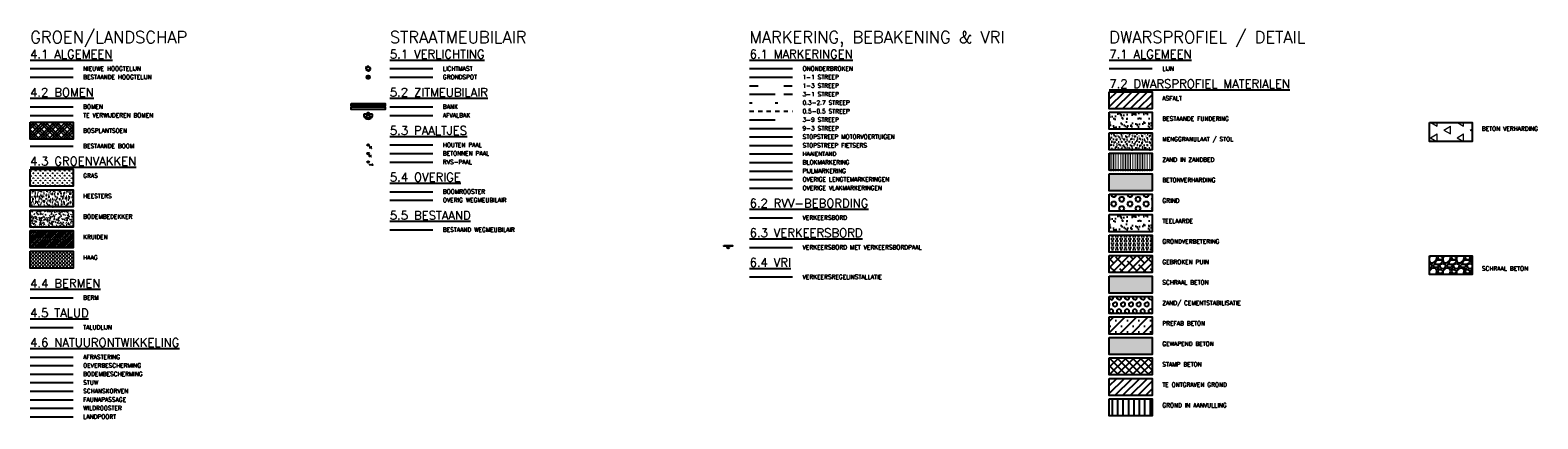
# Model space of a CAD drawing. Header units: metres. Extents: x 157363 to 163901, y 363627 to 366951.
# Tile 8 of 9: x 158983 to 159160, y 366906 to 366951. Entities that reach past the tile are written whole.
import ezdxf
from ezdxf.enums import TextEntityAlignment as Align

# ---------------------------------------------------------------- set-up
doc = ezdxf.new("R2010")
doc.units = ezdxf.units.M
for name, pattern in [('0.3-2.7-streep', [3, 0.3, -2.7]), ('0.5-0.5-streep', [1, 0.5, -0.5]), ('1-3-streep', [4, 1, -3]), ('3-1-streep', [4, 3, -1]), ('3-9-streep', [12, 3, -9]), ('9-3-streep', [12, 9, -3]), ('HIDDEN2', [0.1875, 0.125, -0.0625])]:
    doc.linetypes.add(name, pattern=pattern)
for name, color, linetype in [('B_GRO_BOOM', 8, 'Continuous'), ('B_GRO_HOOGTELIJN', 6, 'Continuous'), ('B_WEG_WEGMEUBILAIR', 8, 'Continuous'), ('O_GRO_AFRASTERING', 6, 'Continuous'), ('O_GRO_BERM', 1, 'Continuous'), ('O_GRO_BODEMBEDEKKER', 8, 'Continuous'), ('O_GRO_BODEMBESCHERMING', 2, 'Continuous'), ('O_GRO_BOOM', 7, 'Continuous'), ('O_GRO_BOSPLANTSOEN', 8, 'Continuous'), ('O_GRO_FAUNAPASSAGE', 2, 'Continuous'), ('O_GRO_GRAS', 8, 'Continuous'), ('O_GRO_HAAG', 8, 'Continuous'), ('O_GRO_HEESTERS', 8, 'Continuous'), ('O_GRO_HOOGTELIJN', 6, 'Continuous'), ('O_GRO_KRUIDEN', 8, 'Continuous'), ('O_GRO_LANDPOORT', 3, 'Continuous'), ('O_GRO_OEVERBESCHERMING', 2, 'Continuous'), ('O_GRO_SCHANSKORVEN', 1, 'Continuous'), ('O_GRO_STUW', 4, 'Continuous'), ('O_GRO_TALUDLIJN', 6, 'Continuous'), ('O_GRO_WILDROOSTER', 3, 'Continuous'), ('O_MAR_0.3-2.7-STREEP', 7, '0.3-2.7-streep'), ('O_MAR_0.5-0.5-STREEP', 7, '0.5-0.5-streep'), ('O_MAR_1-3-STREEP', 7, '1-3-streep'), ('O_MAR_3-1-STREEP', 7, '3-1-streep'), ('O_MAR_3-9-STREEP', 7, '3-9-streep'), ('O_MAR_9-3-STREEP', 7, '9-3-streep'), ('O_MAR_BLOK', 7, 'Continuous'), ('O_MAR_HAAI', 7, 'Continuous'), ('O_MAR_ONONDERBROKEN', 7, 'Continuous'), ('O_MAR_PIJL', 7, 'Continuous'), ('O_MAR_STOPSTR_FIETSERS', 7, 'Continuous'), ('O_MAR_STOPSTR_MOTORVOERTUIGEN', 7, 'Continuous'), ('O_MAR_VLAKKEN', 7, 'Continuous'), ('O_MAR_WEGMARKERING', 7, 'Continuous'), ('O_MAR_Z_1-1-STREEP', 7, 'Continuous'), ('O_WEG_A_DETAIL', 1, 'Continuous'), ('O_WEG_AFVALBAK', 3, 'Continuous'), ('O_WEG_BANK', 3, 'Continuous'), ('O_WEG_BETONNEN PAAL', 6, 'Continuous'), ('O_WEG_BOOMROOSTER', 3, 'Continuous'), ('O_WEG_BORDEN', 6, 'Continuous'), ('O_WEG_GRONDSPOT', 3, 'Continuous'), ('O_WEG_HOUTEN PAAL', 6, 'Continuous'), ('O_WEG_LICHTMAST', 3, 'Continuous'), ('O_WEG_RVS-PAAL', 6, 'Continuous'), ('O_WEG_VERKEERSBORD', 6, 'Continuous'), ('O_WEG_VRI', 2, 'Continuous'), ('O_WEG_WEGMEUBILAIR', 3, 'Continuous'), ('O_ZZZ_DET_ASFALT', 6, 'Continuous'), ('O_ZZZ_DET_BESTAANDE FUNDERING', 6, 'Continuous'), ('O_ZZZ_DET_BETONVERHARDING', 6, 'Continuous'), ('O_ZZZ_DET_GEBROKEN PUIN', 6, 'Continuous'), ('O_ZZZ_DET_GEWAPEND BETON', 6, 'Continuous'), ('O_ZZZ_DET_GRIND', 6, 'Continuous'), ('O_ZZZ_DET_GROND IN AANVULLING', 6, 'Continuous'), ('O_ZZZ_DET_GROND ONTGRAVEN', 6, 'Continuous'), ('O_ZZZ_DET_GRONDVERBETERING', 6, 'Continuous'), ('O_ZZZ_DET_MENGGRANULAAT', 6, 'Continuous'), ('O_ZZZ_DET_PREFAB BETON', 6, 'Continuous'), ('O_ZZZ_DET_SCHRAAL BETON', 6, 'Continuous'), ('O_ZZZ_DET_STAMP BETON', 6, 'Continuous'), ('O_ZZZ_DET_TEELAARDE', 6, 'Continuous'), ('O_ZZZ_DET_ZAND CEMENT STABILISATIE', 6, 'Continuous'), ('O_ZZZ_DET_ZAND IN ZANDBED', 6, 'Continuous'), ('O_ZZZ_LIJN DETAIL', 3, 'Continuous'), ('V_GRO_VERWIJDEREN BOOM', 250, 'Continuous'), ('Z_ZZZ_LEGENDA', 3, 'Continuous'), ('Z_ZZZ_T025', 3, 'Continuous'), ('Z_ZZZ_T050', 4, 'Continuous'), ('Z_ZZZ_T070', 5, 'Continuous')]:
    doc.layers.add(name, color=color, linetype=linetype)
doc.styles.add('ROMANS', font='ROMANS')
doc.styles.add('ROMANS1_500_25', font='romans.shx', dxfattribs={"height": 1.25})
doc.styles.add('ROMANS1_500_50', font='romans.shx', dxfattribs={"height": 2.5})

# ---------------------------------------------------------------- blocks, each defined once
blk = doc.blocks.new('afvalbak')
blk.add_lwpolyline([(-0.00234, 0.00095), (0.00234, 0.00095)])
blk.add_circle((0, 0.00135), 0.0004)
blk.add_ellipse((0, 0), major_axis=(-0.00259, 0), ratio=0.854168, start_param=5.837805, end_param=9.870158)
blk.add_ellipse((0, -0.00076), major_axis=(-0.0013, 0), ratio=0.617287)
blk = doc.blocks.new('bank')
for points in [[(-0.01, 0.002), (0.01, 0.002), (0.01, 0.0005), (-0.01, 0.0005), (-0.01, 0.002)], [(-0.01, 0), (0.01, 0), (0.01, -0.0015), (-0.01, -0.0015), (-0.01, 0)]]:
    blk.add_lwpolyline(points, close=True)
for points in [[(-0.005, 0.0005), (-0.005, 0)], [(-0.0045, 0.0005), (-0.0045, 0)], [(0.005, 0.0005), (0.005, 0)], [(0.0055, 0.0005), (0.0055, 0)]]:
    blk.add_lwpolyline(points)
blk = doc.blocks.new('betonpaal')
h = blk.add_hatch(color=256)
edge = h.paths.add_edge_path()
edge.add_arc((0, 0), 0.0005, 0, 360)
blk.add_circle((0, 0), 0.0005)
at = {"style": 'ROMANS1_500_25'}
blk.add_attdef('BT', (0.00033, -0.00197), '', height=0.00125, dxfattribs=at)
blk = doc.blocks.new('grondspot')
for radius in [0.001, 0.00095, 0.0009, 0.00085, 0.0005]:
    blk.add_circle((0, 0), radius)
blk = doc.blocks.new('houten paal')
h = blk.add_hatch(color=256)
edge = h.paths.add_edge_path()
edge.add_arc((0, 0), 0.0005, 0, 360)
blk.add_circle((0, 0), 0.0005)
at = {"style": 'ROMANS1_500_25'}
blk.add_attdef('HT', (0.00055, -0.002), '', height=0.00125, dxfattribs=at)
blk = doc.blocks.new('LICHTMAST')
at = {"layer": 'O_WEG_LICHTMAST'}
for points in [[(-1, 0), (-1.8, 0)], [(-0.71, 0.71), (-1.27, 1.27)], [(0, 1), (0, 1.8)], [(0.71, 0.71), (1.27, 1.27)], [(1, 0), (1.8, 0)], [(-0.71, -0.71), (-1.27, -1.27)], [(0, -1), (0, -1.8)], [(0.71, -0.71), (1.27, -1.27)]]:
    blk.add_lwpolyline(points, dxfattribs=at)
blk.add_circle((0, 0), 1, dxfattribs=at)
blk = doc.blocks.new('rvs-paal')
h = blk.add_hatch(color=256)
edge = h.paths.add_edge_path()
edge.add_arc((0, 0), 0.0005, 0, 360)
blk.add_circle((0, 0), 0.0005)
at = {"style": 'ROMANS1_500_25'}
blk.add_attdef('RVS', (0.0005, -0.00206), '', height=0.00125, dxfattribs=at)
blk = doc.blocks.new('bord')
blk.add_hatch(color=256).paths.add_polyline_path([(0.0025, 0.001025), (-0.0025, 0.001025), (-0.0025, 0.000625), (0.0025, 0.000625)])
at = {"ltscale": 10}
h = blk.add_hatch(color=256, dxfattribs=at)
edge = h.paths.add_edge_path()
edge.add_arc((0, 0), 0.000625, 0, 360)
blk.add_lwpolyline([(-0.0025, 0.001025), (0.0025, 0.001025), (0.0025, 0.000625), (-0.0025, 0.000625)], close=True)
blk.add_circle((0, 0), 0.000625, dxfattribs=at)

msp = doc.modelspace()

# ---------------------------------------------------------------- hatches: boundary and pattern name
at = {"layer": 'O_GRO_BODEMBEDEKKER'}
h = msp.add_hatch(dxfattribs=at)
h.set_pattern_fill('HEEST', color=256, style=0, pattern_type=2)
h.set_pattern_definition([(315, (164374.63665, 349867.2915), (1.00000031, -2e-16), [0.11704, -1.297174]), (45, (164374.38486, 349866.9417), (0, 1.00000031), [0.11704, -1.29717]), (0, (164374.0958, 349866.8735), (0, 1), [0.117223, -0.882777]), (329.999272, (164374.35063, 349867.30323), (0.999999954, 2.2e-08), [0.117221, -0.882801]), (25.079179, (164374.1933, 349867.12223), (0.640668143, 0.767817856), [0.117259, -0.730482]), (210.000728, (164374.0953, 349867.0015), (-0.49997795, -0.866038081), [0.117221, -0.882801]), (115.079179, (164374.1176, 349867.0751), (-0.999999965, -3.3e-07), [0.117259, -1.694187]), (115.79179, (164374.5176, 349867.0751), (-0.83393857, -0.355917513), [0.117259, -0.694187]), (264.950834, (164374.2636, 349867.3304), (0.9845087, -0.17533855), [0.117209, -1.87503]), (84.950834, (164374.229, 349866.9293), (-0.9845087, 0.17533855), [0.117209, -1.87503]), (224.918959, (164374.26224, 349866.6135), (-0.002828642, -0.999995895), [0.117206, -1.295006]), (90, (164373.9504, 349867.0292), (-1, 6e-17), [0.117223, -2.882777]), (120.000728, (164374.84625, 349866.6447), (-0.999999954, 2.2e-08), [0.117221, -1.148171]), (14.983195, (164374.06812, 349866.70492), (0.5707396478, 0.4203849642), [0.11698, -1.00091]), (255.046435, (164374.8033, 349866.92155), (0.866834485, -0.49859542), [0.117207, -1.815064]), (134.918959, (164374.3417, 349866.6137), (-0.999999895, 2.18e-07), [0.117206, -1.299007])])
h.paths.add_polyline_path([(158988.11824, 366927.98748), (158988.11824, 366929.98748), (158983.09264, 366929.98748), (158983.09264, 366927.98748)])
at = {"layer": 'O_GRO_BOSPLANTSOEN'}
h = msp.add_hatch(dxfattribs=at)
h.set_pattern_fill('BOSPL_VR', color=256, scale=0.2, style=0, pattern_type=2)
h.set_pattern_definition([(45, (164373.88675, 349866.4205), (-0.336759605, 0.336759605), []), (45, (164374.2235, 349866.4205), (-0.67351921, 0.67351921), []), (135, (164373.88675, 349866.4205), (-0.336759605, -0.336759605), []), (135, (164374.2235, 349866.4205), (-0.67351921, -0.67351921), [])])
h.paths.add_polyline_path([(158988.11824, 366938.3009), (158988.11824, 366940.3009), (158983.09264, 366940.3009), (158983.09264, 366938.3009)])
at = {"layer": 'O_GRO_GRAS'}
h = msp.add_hatch(dxfattribs=at)
h.set_pattern_fill('GRAS', color=256, scale=0.04, style=0, pattern_type=2)
h.set_pattern_definition([(90, (164373.88675, 349866.4205), (-0.2828427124, 0.2828427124), [0.075, -0.490685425]), (45, (164373.88675, 349866.4205), (-0.2828427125, 0.2828427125), [0.075, -0.325]), (135, (164373.88675, 349866.4205), (-0.2828427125, -0.2828427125), [0.075, -0.325])])
h.paths.add_polyline_path([(158988.11824, 366932.78748), (158988.11824, 366934.78748), (158983.09264, 366934.78748), (158983.09264, 366932.78748)])
at = {"layer": 'O_GRO_HAAG'}
h = msp.add_hatch(dxfattribs=at)
h.set_pattern_fill('VB-GROENSTEENVERHARDING', color=256, scale=0.2, style=0, pattern_type=2)
h.set_pattern_definition([(0, (164373.88675, 349866.42051), (0.2, 0.2), [0.24, -0.16]), (90, (164374.00675, 349866.3405), (-0.8, 5e-17), [0.16, -0.24]), (90, (164374.20675, 349866.5405), (-0.8, 5e-17), [0.16, -0.24]), (90, (164374.40675, 349866.3805), (-0.8, 5e-17), [0.08, -0.32]), (90, (164374.60675, 349866.5805), (-0.8, 5e-17), [0.08, -0.32])])
h.paths.add_polyline_path([(158983.09264, 366925.18748), (158983.09264, 366923.18748), (158988.11824, 366923.18748), (158988.11824, 366925.18748)])
at = {"layer": 'O_GRO_HEESTERS'}
h = msp.add_hatch(dxfattribs=at)
h.set_pattern_fill('AR-SAND', color=256, scale=0.01, style=0)
h.set_pattern_definition([(37.5, (164373.88675, 349866.4205), (-0.016000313, 0.489413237), [0, -0.38608, 0, -0.4318, 0, -0.41275]), (7.5, (164373.88675, 349866.4205), (0.449523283, 0.7168251), [0, -0.20828, 0, -0.34798, 0, -0.13335]), (327.5, (164373.57433, 349866.4205), (0.79099237, 0.001437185), [0, -0.127, 0, -0.4572, 0, -0.5969]), (317.5, (164373.5743, 349866.4205), (0.763556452, 0.222929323), [0, -0.0635, 0, -0.29972, 0, -0.3429])])
h.paths.add_polyline_path([(158988.11824, 366930.38748), (158988.11824, 366932.38748), (158983.09264, 366932.38748), (158983.09264, 366930.38748)])
at = {"layer": 'O_GRO_KRUIDEN'}
h = msp.add_hatch(dxfattribs=at)
h.set_pattern_fill('HEESTERS', color=256, scale=0.2, style=0, pattern_type=2)
h.set_pattern_definition([(45, (164373.88675, 349866.42051), (-0.1414213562, 0.1414213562), []), (45, (164374.02817, 349866.42051), (0.0070710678, 0.2899137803), [0.14, -0.28])])
h.paths.add_polyline_path([(158988.11824, 366925.58748), (158988.11824, 366927.58748), (158983.09264, 366927.58748), (158983.09264, 366925.58748)])
at = {"layer": 'O_WEG_A_DETAIL', "linetype": 'Continuous', "lineweight": 0}
h = msp.add_hatch(dxfattribs=at)
h.set_pattern_fill('GRONDGW', color=256, scale=4.8, style=0)
h.set_pattern_definition([(30, (159033.4204, 366897.9798), (1e-09, 1.8), [0.9, -0.9]), (330, (159033.4204, 366897.9798), (1.558846, 0.9), [0.9, -0.9]), (90, (159034.1998, 366897.5298), (-1.558846, 0.9), [0.9, -0.9])])
h.paths.add_polyline_path([(159147.10371, 366940.24602), (159152.10371, 366940.24602), (159152.10371, 366938.04602), (159147.10371, 366938.04602)])
at = {"layer": 'O_WEG_A_DETAIL', "linetype": 'HIDDEN2'}
h = msp.add_hatch(dxfattribs=at)
h.set_pattern_fill('GP-VRIJ-TE-BENOEMEN3', color=256, scale=0.08, style=0, pattern_type=2)
h.set_pattern_definition([(228.0128, (159002.60617, 366646.63307), (-12.79999717, -14.400002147), [0.2152576, -21.310541]), (184.9697, (159002.462174, 366646.47307), (19.200001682, 1.599986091), [0.369389, -36.56948]), (132.5104, (159002.09417, 366646.44107), (15.99998515, -17.600013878), [0.260461, -25.785651]), (267.2737, (159001.470174, 366646.04107), (1.599993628, 32.000000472), [0.336381, -33.301693]), (292.8337, (159001.454174, 366645.70507), (-8.000015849, 19.199994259), [0.329848, -32.654997]), (357.2737, (159001.582174, 366645.40107), (-32.000000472, 1.599993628), [0.336381, -33.301693]), (37.6942, (159001.918174, 366645.38507), (-20.800011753, -15.999984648), [0.4448464, -44.0397584]), (72.2553, (159002.270174, 366645.65707), (11.20001722, 35.19999397), [0.419981, -41.5781136]), (121.4296, (159002.398174, 366646.05707), (-12.800013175, 20.799992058), [0.33752, -33.414517]), (175.2364, (159002.22217, 366646.34507), (17.600001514, -1.59998645), [0.385331, -18.881221]), (222.3974, (159001.838174, 366646.37707), (-19.200011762, -17.599987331), [0.498317, -49.3334]), (138.8141, (159003.05417, 366646.02507), (-11.200004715, 9.5999957), [0.1700816, -16.8381504]), (171.4692, (159002.926174, 366646.13707), (20.799997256, -3.200012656), [0.323579, -32.0344176]), (225, (159002.6062, 366646.1851), (-3e-16, -1.6000005), [0.226274, -2.036467]), (203.1986, (159002.49417, 366646.37707), (7.99999957, 3.20000212), [0.121853, -12.063384]), (291.8014, (159002.38217, 366646.32907), (-1.59999986, 4.80000044), [0.172325, -8.443939]), (30.9638, (159002.44617, 366646.16907), (4.79999684, 3.20000397), [0.2798864, -9.049637]), (161.5651, (159002.68617, 366646.31307), (3.2000007, -1.59999745), [0.2023856, -4.857259]), (16.3895, (159001.45417, 366646.32907), (16.000003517, 4.799988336), [0.28352, -28.068552]), (70.3462, (159001.72617, 366646.40907), (-6.399992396, -17.600003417), [0.2378576, -23.547853]), (293.1986, (159002.68617, 366646.63307), (-3.20000212, 7.99999957), [0.243704, -11.941533]), (343.6105, (159002.78217, 366646.40907), (-16.000003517, 4.799988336), [0.28352, -28.068552]), (339.444, (159001.45417, 366645.33707), (-8.00000295, 3.19999359), [0.273408, -13.3969984]), (294.7751, (159001.71017, 366645.24107), (-7.999987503, 17.600005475), [0.229085, -22.679429]), (66.8014, (159002.70217, 366645.03307), (3.20000212, 7.99999957), [0.243704, -11.941533]), (17.354, (159002.79817, 366645.25707), (-20.80000323, -6.399991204), [0.2682096, -26.5526784]), (69.444, (159001.91817, 366645.03307), (-3.19999359, -8.00000295), [0.136704, -13.5337024]), (101.3099, (159002.60617, 366645.03307), (-1.5999962, 6.4000012), [0.081584, -8.0768464]), (165.9638, (159002.59017, 366645.11307), (4.80000087, -1.5999969), [0.329848, -6.26712]), (186.009, (159002.270174, 366645.19307), (15.999999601, 1.599998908), [0.30568, -30.262277]), (303.6901, (159002.44617, 366646.02507), (-1.60000214, 3.1999993), [0.230755, -5.5381264]), (353.1572, (159002.574174, 366645.83307), (27.199998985, -3.200012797), [0.4028704, -39.884101]), (60.9454, (159002.97417, 366645.78507), (-6.40000004, -11.200000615), [0.1647296, -16.3082784]), (90, (159003.0542, 366645.929), (-1.6, 1.6), [0.096, -1.504]), (120.2564, (159002.23817, 366645.24107), (6.39999182, -11.20000393), [0.2222784, -22.005632]), (48.0128, (159002.12617, 366645.43307), (12.79999717, 14.400002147), [0.430515, -21.095283]), (0, (159002.4142, 366645.753), (1.6, 1.6), [0.416, -1.184]), (325.3048, (159002.83017, 366645.75307), (-15.999990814, 11.200013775), [0.2529824, -25.0452384]), (254.0546, (159003.03817, 366645.60907), (-1.59999982, -6.4000002), [0.232963, -11.415213]), (207.646, (159002.974174, 366645.38507), (-30.399993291, -16.000012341), [0.379304, -37.5511584]), (175.4261, (159002.638174, 366645.20907), (-20.800000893, 1.599991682), [0.4012784, -39.7265184])])
h.paths.add_polyline_path([(159147.10371, 366924.64602), (159152.10371, 366924.64602), (159152.10371, 366922.44602), (159147.10371, 366922.44602)])
at = {"layer": 'O_ZZZ_DET_ASFALT'}
h = msp.add_hatch(dxfattribs=at)
h.set_pattern_fill('ANSI31', color=256, scale=0.2, style=0)
h.set_pattern_definition([(45, (158814.67654, 366840.2657), (-0.4490128, 0.4490128), [])])
h.paths.add_polyline_path([(159109.57567, 366943.86246), (159109.57567, 366941.86246), (159114.60127, 366941.86246), (159114.60127, 366943.86246)])
at = {"layer": 'O_ZZZ_DET_BESTAANDE FUNDERING'}
h = msp.add_hatch(dxfattribs=at)
h.set_pattern_fill('AR-SAND', color=256, scale=0.02, style=0)
h.set_pattern_definition([(37.5, (158814.6765, 366840.2657), (-0.0320006, 0.9788265), [0, -0.77216, 0, -0.8636, 0, -0.8255]), (7.5, (158814.6765, 366840.2657), (0.8990466, 1.43365), [0, -0.41656, 0, -0.69596, 0, -0.2667]), (327.5, (158814.0517, 366840.2657), (1.5819847, 0.0028744), [0, -0.254, 0, -0.9144, 0, -1.1938]), (317.5, (158814.0517, 366840.2657), (1.527113, 0.4458586), [0, -0.127, 0, -0.59944, 0, -0.6858])])
h.paths.add_polyline_path([(159109.57567, 366941.46246), (159109.57567, 366939.46246), (159114.60127, 366939.46246), (159114.60127, 366941.46246)])
at = {"layer": 'O_ZZZ_DET_BETONVERHARDING'}
msp.add_hatch(color=256, dxfattribs=at).paths.add_polyline_path([(159109.57567, 366934.26246), (159109.57567, 366932.26246), (159114.60127, 366932.26246), (159114.60127, 366934.26246)])
at = {"layer": 'O_ZZZ_DET_GEBROKEN PUIN'}
h = msp.add_hatch(dxfattribs=at)
h.set_pattern_fill('ANSI38', color=256, scale=0.2, style=0)
h.set_pattern_definition([(45, (158814.67654, 366840.2657), (-0.4490128, 0.4490128), []), (135, (158814.67654, 366840.2657), (-1.3470384, 0.4490128), [1.5875, -0.9525])])
h.paths.add_polyline_path([(159109.57567, 366924.66246), (159109.57567, 366922.66246), (159114.60127, 366922.66246), (159114.60127, 366924.66246)])
at = {"layer": 'O_ZZZ_DET_GEWAPEND BETON'}
msp.add_hatch(color=256, dxfattribs=at).paths.add_polyline_path([(159114.60127, 366913.06246), (159114.60127, 366915.06246), (159109.57567, 366915.06246), (159109.57567, 366913.06246)])
at = {"layer": 'O_ZZZ_DET_GRIND'}
h = msp.add_hatch(dxfattribs=at)
h.set_pattern_fill('HEX', color=256, scale=0.1, style=0)
h.set_pattern_definition([(0, (158814.67654, 366840.2657), (0, 0.549926), [0.3175, -0.635]), (120, (158814.67654, 366840.2657), (-0.4762499, -0.274963), [0.3175, -0.635]), (60, (158814.99404, 366840.2657), (-0.4762499, 0.274963), [0.3175, -0.635])])
h.paths.add_polyline_path([(159109.57567, 366929.86246), (159114.60127, 366929.86246), (159114.60127, 366931.86246), (159109.57567, 366931.86246)])
at = {"layer": 'O_ZZZ_DET_GROND IN AANVULLING'}
h = msp.add_hatch(dxfattribs=at)
h.set_pattern_fill('ANSI31', color=256, scale=0.2, angle=45, style=0)
h.set_pattern_definition([(90, (158814.67654, 366840.2657), (-0.635, 1e-16), [])])
h.paths.add_polyline_path([(159114.60127, 366907.86246), (159109.57567, 366907.86246), (159109.57567, 366905.86246), (159114.60127, 366905.86246)])
at = {"layer": 'O_ZZZ_DET_GROND ONTGRAVEN'}
h = msp.add_hatch(dxfattribs=at)
h.set_pattern_fill('ANSI31', color=256, scale=0.2, style=0)
h.set_pattern_definition([(45, (158814.67654, 366806.6657), (-0.4490128, 0.4490128), [])])
h.paths.add_polyline_path([(159114.60127, 366910.26246), (159109.57567, 366910.26246), (159109.57567, 366908.26246), (159114.60127, 366908.26246)])
at = {"layer": 'O_ZZZ_DET_GRONDVERBETERING'}
h = msp.add_hatch(dxfattribs=at)
h.set_pattern_fill('MUDST', color=256, scale=0.04, style=0)
h.set_pattern_definition([(0, (158814.67654, 366840.2657), (0.508, 0.254), [0.254, -0.254, 0, -0.254, 0, -0.254])])
h.paths.add_polyline_path([(159114.60127, 366925.06246), (159114.60127, 366927.06246), (159109.57567, 366927.06246), (159109.57567, 366925.06246)])
at = {"layer": 'O_ZZZ_DET_MENGGRANULAAT'}
h = msp.add_hatch(dxfattribs=at)
h.set_pattern_fill('BETON1', color=256, scale=0.2, style=0, pattern_type=2)
h.set_pattern_definition([(45, (158814.87654, 366840.4657), (9e-17, 0.8485281), [0.0282843, -0.4101219, 0, -0.4101219]), (45, (158814.92273, 366840.44655), (9e-17, 0.8485281), [0.0282843, -0.4101219, 0, -0.4101219]), (337.5, (158814.8965, 366840.4857), (-5e-10, -0.8485281), [0.05, -0.2997177, 0, -0.2991766]), (337.5, (158814.8765, 366840.4657), (-5e-10, -0.8485281), [0.05, -0.2997177, 0, -0.2991766]), (60, (158814.67654, 366840.2657), (-0.4, 0.6928203), [0.0375, -0.38125, 0, -0.38125]), (120, (158814.67654, 366840.2657), (-0.8, 2e-09), [0.0375, -0.38125, 0, -0.38125]), (0, (158814.6578, 366840.29816), (0.4, 0.6928203), [0.0375, -0.38125, 0, -0.38125])])
h.paths.add_polyline_path([(159109.57567, 366939.06246), (159109.57567, 366937.06246), (159114.60127, 366937.06246), (159114.60127, 366939.06246)])
at = {"layer": 'O_ZZZ_DET_PREFAB BETON'}
h = msp.add_hatch(dxfattribs=at)
h.set_pattern_fill('SACNCR', color=256, scale=0.4, style=0)
h.set_pattern_definition([(45, (158814.6765, 366840.2657), (-0.6735192, 0.6735192), []), (45, (158815.3501, 366840.2657), (-0.6735192, 0.6735192), [0, -0.9525])])
h.paths.add_polyline_path([(159109.57567, 366917.46246), (159109.57567, 366915.46246), (159114.60127, 366915.46246), (159114.60127, 366917.46246)])
at = {"layer": 'O_ZZZ_DET_SCHRAAL BETON'}
msp.add_hatch(color=256, dxfattribs=at).paths.add_polyline_path([(159109.57567, 366920.26246), (159114.60127, 366920.26246), (159114.60127, 366922.26246), (159109.57567, 366922.26246)])
at = {"layer": 'O_ZZZ_DET_STAMP BETON'}
h = msp.add_hatch(dxfattribs=at)
h.set_pattern_fill('ANSI37', color=256, scale=0.2, style=0)
h.set_pattern_definition([(45, (158814.67654, 366840.2657), (-0.4490128, 0.4490128), []), (135, (158814.67654, 366840.2657), (-0.4490128, -0.4490128), [])])
h.paths.add_polyline_path([(159109.57567, 366912.66246), (159109.57567, 366910.66246), (159114.60127, 366910.66246), (159114.60127, 366912.66246)])
at = {"layer": 'O_ZZZ_DET_TEELAARDE'}
h = msp.add_hatch(dxfattribs=at)
h.set_pattern_fill('AR-SAND', color=256, scale=0.02, style=0)
h.set_pattern_definition([(37.5, (158814.6765, 366828.2657), (-0.0320006, 0.9788265), [0, -0.77216, 0, -0.8636, 0, -0.8255]), (7.5, (158814.6765, 366828.2657), (0.8990466, 1.43365), [0, -0.41656, 0, -0.69596, 0, -0.2667]), (327.5, (158814.0517, 366828.2657), (1.5819847, 0.0028744), [0, -0.254, 0, -0.9144, 0, -1.1938]), (317.5, (158814.0517, 366828.2657), (1.527113, 0.4458586), [0, -0.127, 0, -0.59944, 0, -0.6858])])
h.paths.add_polyline_path([(159114.60127, 366929.46246), (159109.57567, 366929.46246), (159109.57567, 366927.46246), (159114.60127, 366927.46246)])
at = {"layer": 'O_ZZZ_DET_ZAND CEMENT STABILISATIE'}
h = msp.add_hatch(dxfattribs=at)
h.set_pattern_fill('GRIND', color=256, scale=0.4, style=0, pattern_type=2)
h.set_pattern_definition([(30, (158814.67654, 366840.2657), (-0.2309401, 0.4), [0.2666667, -0.5333333]), (90, (158814.90748, 366840.399), (-0.4618802, 0.8), [0.2666667, -0.5333333]), (150, (158814.90748, 366840.6657), (-0.9237604, 1e-08), [0.2666667, -0.5333333])])
h.paths.add_polyline_path([(159109.57567, 366919.86246), (159109.57567, 366917.86246), (159114.60127, 366917.86246), (159114.60127, 366919.86246)])
at = {"layer": 'O_ZZZ_DET_ZAND IN ZANDBED'}
h = msp.add_hatch(dxfattribs=at)
h.set_pattern_fill('GRIDDOT', color=256, scale=0.2, style=0, pattern_type=2)
h.set_pattern_definition([(0, (158814.67654, 366840.26569), (0.2, 0.2), [0, -0.2])])
h.paths.add_polyline_path([(159109.57567, 366934.66246), (159114.60127, 366934.66246), (159114.60127, 366936.66246), (159109.57567, 366936.66246)])

# ---------------------------------------------------------------- linework, layer by layer
at = {"layer": 'B_GRO_BOOM'}
msp.add_line((158983.09264, 366937.5009), (158988.11824, 366937.5009), dxfattribs=at)
at = {"layer": 'B_GRO_HOOGTELIJN'}
msp.add_line((158983.09264, 366945.57588), (158988.11824, 366945.57588), dxfattribs=at)
at = {"layer": 'B_WEG_WEGMEUBILAIR'}
msp.add_line((159025.25365, 366927.67595), (159030.27925, 366927.67595), dxfattribs=at)
at = {"layer": 'O_GRO_AFRASTERING'}
msp.add_line((158983.09264, 366912.76253), (158988.11824, 366912.76253), dxfattribs=at)
at = {"layer": 'O_GRO_BERM'}
msp.add_line((158983.09264, 366919.7125), (158988.11824, 366919.7125), dxfattribs=at)
at = {"layer": 'O_GRO_BODEMBESCHERMING'}
msp.add_line((158983.09264, 366910.76253), (158988.11824, 366910.76253), dxfattribs=at)
at = {"layer": 'O_GRO_BOOM'}
msp.add_line((158983.09264, 366942.1009), (158988.11824, 366942.1009), dxfattribs=at)
at = {"layer": 'O_GRO_FAUNAPASSAGE'}
msp.add_line((158983.09264, 366907.76253), (158988.11824, 366907.76253), dxfattribs=at)
at = {"layer": 'O_GRO_HOOGTELIJN'}
msp.add_line((158983.09264, 366946.57588), (158988.11824, 366946.57588), dxfattribs=at)
at = {"layer": 'O_GRO_LANDPOORT'}
msp.add_line((158983.09264, 366905.76253), (158988.11824, 366905.76253), dxfattribs=at)
at = {"layer": 'O_GRO_OEVERBESCHERMING'}
msp.add_line((158983.09264, 366911.76253), (158988.11824, 366911.76253), dxfattribs=at)
at = {"layer": 'O_GRO_SCHANSKORVEN'}
msp.add_line((158983.09264, 366908.76253), (158988.11824, 366908.76253), dxfattribs=at)
at = {"layer": 'O_GRO_STUW'}
msp.add_line((158983.09264, 366909.76253), (158988.11824, 366909.76253), dxfattribs=at)
at = {"layer": 'O_GRO_TALUDLIJN'}
msp.add_line((158983.09264, 366916.23751), (158988.11824, 366916.23751), dxfattribs=at)
at = {"layer": 'O_GRO_WILDROOSTER'}
msp.add_line((158983.09264, 366906.76253), (158988.11824, 366906.76253), dxfattribs=at)
at = {"layer": 'O_MAR_0.3-2.7-STREEP'}
msp.add_lwpolyline([(159067.41466, 366942.57588), (159072.44026, 366942.57588)], dxfattribs=at)
at = {"layer": 'O_MAR_0.5-0.5-STREEP'}
msp.add_lwpolyline([(159067.41466, 366941.57588), (159072.44026, 366941.57588)], dxfattribs=at)
at = {"layer": 'O_MAR_1-3-STREEP'}
msp.add_lwpolyline([(159067.41466, 366944.57588), (159072.44026, 366944.57588)], dxfattribs=at)
at = {"layer": 'O_MAR_3-1-STREEP'}
msp.add_lwpolyline([(159067.41466, 366943.57588), (159072.44026, 366943.57588)], dxfattribs=at)
at = {"layer": 'O_MAR_3-9-STREEP'}
msp.add_lwpolyline([(159067.41466, 366940.57588), (159072.44026, 366940.57588)], dxfattribs=at)
at = {"layer": 'O_MAR_9-3-STREEP'}
msp.add_lwpolyline([(159067.41466, 366939.57588), (159072.44026, 366939.57588)], dxfattribs=at)
at = {"layer": 'O_MAR_BLOK'}
msp.add_lwpolyline([(159067.41466, 366935.57588), (159072.44026, 366935.57588)], dxfattribs=at)
at = {"layer": 'O_MAR_HAAI'}
msp.add_lwpolyline([(159067.41466, 366936.57588), (159072.44026, 366936.57588)], dxfattribs=at)
at = {"layer": 'O_MAR_ONONDERBROKEN'}
msp.add_lwpolyline([(159067.41466, 366946.57588), (159072.44026, 366946.57588)], dxfattribs=at)
at = {"layer": 'O_MAR_PIJL'}
msp.add_lwpolyline([(159067.41466, 366934.57588), (159072.44026, 366934.57588)], dxfattribs=at)
at = {"layer": 'O_MAR_STOPSTR_FIETSERS'}
msp.add_lwpolyline([(159067.41466, 366937.57588), (159072.44026, 366937.57588)], dxfattribs=at)
at = {"layer": 'O_MAR_STOPSTR_MOTORVOERTUIGEN'}
msp.add_lwpolyline([(159067.41466, 366938.57588), (159072.44026, 366938.57588)], dxfattribs=at)
at = {"layer": 'O_MAR_VLAKKEN'}
msp.add_lwpolyline([(159067.41466, 366932.57588), (159072.44026, 366932.57588)], dxfattribs=at)
at = {"layer": 'O_MAR_WEGMARKERING'}
msp.add_lwpolyline([(159067.41466, 366933.57588), (159072.44026, 366933.57588)], dxfattribs=at)
at = {"layer": 'O_MAR_Z_1-1-STREEP'}
msp.add_lwpolyline([(159067.41466, 366945.57588), (159072.44026, 366945.57588)], dxfattribs=at)
at = {"layer": 'O_WEG_AFVALBAK'}
msp.add_line((159025.25365, 366941.1009), (159030.27925, 366941.1009), dxfattribs=at)
at = {"layer": 'O_WEG_BANK'}
msp.add_line((159025.25365, 366942.1009), (159030.27925, 366942.1009), dxfattribs=at)
at = {"layer": 'O_WEG_BETONNEN PAAL'}
msp.add_line((159025.25365, 366936.62592), (159030.27925, 366936.62592), dxfattribs=at)
at = {"layer": 'O_WEG_BOOMROOSTER'}
msp.add_line((159025.25365, 366932.15093), (159030.27925, 366932.15093), dxfattribs=at)
at = {"layer": 'O_WEG_BORDEN'}
msp.add_line((159067.41466, 366929.1009), (159072.44026, 366929.1009), dxfattribs=at)
at = {"layer": 'O_WEG_GRONDSPOT'}
msp.add_line((159025.25365, 366945.57588), (159030.27925, 366945.57588), dxfattribs=at)
at = {"layer": 'O_WEG_HOUTEN PAAL'}
msp.add_line((159025.25365, 366937.62592), (159030.27925, 366937.62592), dxfattribs=at)
at = {"layer": 'O_WEG_LICHTMAST'}
msp.add_line((159025.25365, 366946.57588), (159030.27925, 366946.57588), dxfattribs=at)
at = {"layer": 'O_WEG_RVS-PAAL'}
msp.add_line((159025.25365, 366935.62592), (159030.27925, 366935.62592), dxfattribs=at)
at = {"layer": 'O_WEG_VERKEERSBORD'}
msp.add_line((159067.41466, 366925.62592), (159072.44026, 366925.62592), dxfattribs=at)
at = {"layer": 'O_WEG_VRI'}
msp.add_line((159067.41466, 366922.15093), (159072.44026, 366922.15093), dxfattribs=at)
at = {"layer": 'O_WEG_WEGMEUBILAIR'}
msp.add_line((159025.25365, 366931.15093), (159030.27925, 366931.15093), dxfattribs=at)
at = {"layer": 'O_ZZZ_LIJN DETAIL'}
msp.add_line((159109.57567, 366946.57588), (159114.60127, 366946.57588), dxfattribs=at)
at = {"layer": 'V_GRO_VERWIJDEREN BOOM'}
msp.add_line((158983.09264, 366941.1009), (158988.11824, 366941.1009), dxfattribs=at)
at = {"layer": 'Z_ZZZ_T025', "color": 3}
for points in [[(159109.57567, 366943.86246), (159114.60127, 366943.86246), (159114.60127, 366941.86246), (159109.57567, 366941.86246)], [(159109.57567, 366941.46246), (159114.60127, 366941.46246), (159114.60127, 366939.46246), (159109.57567, 366939.46246)], [(158983.09264, 366940.3009), (158988.11824, 366940.3009), (158988.11824, 366938.3009), (158983.09264, 366938.3009)], [(159109.57567, 366939.06246), (159114.60127, 366939.06246), (159114.60127, 366937.06246), (159109.57567, 366937.06246)], [(159147.10371, 366940.24602), (159152.10371, 366940.24602), (159152.10371, 366938.04602), (159147.10371, 366938.04602)], [(159109.57567, 366936.66246), (159114.60127, 366936.66246), (159114.60127, 366934.66246), (159109.57567, 366934.66246)], [(158983.09264, 366934.78748), (158988.11824, 366934.78748), (158988.11824, 366932.78748), (158983.09264, 366932.78748)], [(159109.57567, 366934.26246), (159114.60127, 366934.26246), (159114.60127, 366932.26246), (159109.57567, 366932.26246)], [(158983.09264, 366932.38748), (158988.11824, 366932.38748), (158988.11824, 366930.38748), (158983.09264, 366930.38748)], [(159109.57567, 366931.86246), (159114.60127, 366931.86246), (159114.60127, 366929.86246), (159109.57567, 366929.86246)], [(158983.09264, 366929.98748), (158988.11824, 366929.98748), (158988.11824, 366927.98748), (158983.09264, 366927.98748)], [(159109.57567, 366929.46246), (159114.60127, 366929.46246), (159114.60127, 366927.46246), (159109.57567, 366927.46246)], [(158983.09264, 366927.58748), (158988.11824, 366927.58748), (158988.11824, 366925.58748), (158983.09264, 366925.58748)], [(159109.57567, 366927.06246), (159114.60127, 366927.06246), (159114.60127, 366925.06246), (159109.57567, 366925.06246)], [(158983.09264, 366925.18748), (158988.11824, 366925.18748), (158988.11824, 366923.18748), (158983.09264, 366923.18748)], [(159109.57567, 366924.66246), (159114.60127, 366924.66246), (159114.60127, 366922.66246), (159109.57567, 366922.66246)], [(159147.10371, 366924.64602), (159152.10371, 366924.64602), (159152.10371, 366922.44602), (159147.10371, 366922.44602)], [(159109.57567, 366922.26246), (159114.60127, 366922.26246), (159114.60127, 366920.26246), (159109.57567, 366920.26246)], [(159109.57567, 366919.86246), (159114.60127, 366919.86246), (159114.60127, 366917.86246), (159109.57567, 366917.86246)], [(159109.57567, 366917.46246), (159114.60127, 366917.46246), (159114.60127, 366915.46246), (159109.57567, 366915.46246)], [(159109.57567, 366915.06246), (159114.60127, 366915.06246), (159114.60127, 366913.06246), (159109.57567, 366913.06246)], [(159109.57567, 366912.66246), (159114.60127, 366912.66246), (159114.60127, 366910.66246), (159109.57567, 366910.66246)], [(159109.57567, 366910.26246), (159114.60127, 366910.26246), (159114.60127, 366908.26246), (159109.57567, 366908.26246)], [(159109.57567, 366907.86246), (159114.60127, 366907.86246), (159114.60127, 366905.86246), (159109.57567, 366905.86246)]]:
    msp.add_lwpolyline(points, close=True, dxfattribs=at)

# ---------------------------------------------------------------- block references
at = {"layer": 'O_WEG_AFVALBAK', "xscale": 200, "yscale": 200, "zscale": 200}
msp.add_blockref('afvalbak', (159022.70968, 366941.1009), dxfattribs=at)
at = {"layer": 'O_WEG_BANK', "xscale": 200, "yscale": 200, "zscale": 200}
msp.add_blockref('bank', (159022.70968, 366942.1009), dxfattribs=at)
at = {"layer": 'O_WEG_BETONNEN PAAL', "xscale": 200, "yscale": 200, "zscale": 200}
msp.add_blockref('betonpaal', (159022.70968, 366936.62592), dxfattribs=at).add_auto_attribs({'BT': 'bt'})
at = {"layer": 'O_WEG_GRONDSPOT', "xscale": 200, "yscale": 200, "zscale": 200}
msp.add_blockref('grondspot', (159022.70968, 366945.57588), dxfattribs=at)
at = {"layer": 'O_WEG_HOUTEN PAAL', "xscale": 200, "yscale": 200, "zscale": 200}
msp.add_blockref('houten paal', (159022.70968, 366937.62592), dxfattribs=at).add_auto_attribs({'HT': 'ht'})
at = {"layer": 'O_WEG_LICHTMAST', "xscale": 0.2000000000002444, "yscale": 0.2000000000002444, "zscale": 0.2000000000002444}
msp.add_blockref('LICHTMAST', (159022.70968, 366946.57588), dxfattribs=at)
at = {"layer": 'O_WEG_RVS-PAAL', "xscale": 200, "yscale": 200, "zscale": 200}
msp.add_blockref('rvs-paal', (159022.70968, 366935.62592), dxfattribs=at).add_auto_attribs({'RVS': 'rvs'})
at = {"layer": 'O_WEG_VERKEERSBORD', "xscale": 200, "yscale": 200, "zscale": 200}
msp.add_blockref('bord', (159064.90186, 366925.62592), dxfattribs=at)

# ---------------------------------------------------------------- texts
at = {"layer": 'Z_ZZZ_LEGENDA', "color": 3, "linetype": 'Continuous', "lineweight": 0}
for s, style, p in [('NIEUWE HOOGTELIJN', 'ROMANS', (158989.30688, 366946.33745)), ('LICHTMAST', 'ROMANS', (159031.46789, 366946.33745)), ('ONONDERBROKEN', 'ROMANS1_500_25', (159073.6289, 366946.33745)), ('LIJN', 'ROMANS', (159115.78991, 366946.33745)), ('BESTAANDE HOOGTELIJN', 'ROMANS', (158989.30688, 366945.33745)), ('GRONDSPOT', 'ROMANS', (159031.46789, 366945.33745)), ('1-1 STREEP', 'ROMANS1_500_25', (159073.6289, 366945.33745)), ('1-3 STREEP', 'ROMANS1_500_25', (159073.6289, 366944.33745)), ('3-1 STREEP', 'ROMANS1_500_25', (159073.6289, 366943.33745)), ('0.3-2.7 STREEP', 'ROMANS1_500_25', (159073.6289, 366942.33745)), ('ASFALT', 'ROMANS1_500_25', (159115.78991, 366942.86246)), ('TE VERWIJDEREN BOMEN', 'ROMANS', (158989.30688, 366940.86246)), ('BOMEN', 'ROMANS', (158989.30688, 366941.86246)), ('AFVALBAK', 'ROMANS', (159031.46789, 366940.86246)), ('BANK', 'ROMANS', (159031.46789, 366941.86246)), ('3-9 STREEP', 'ROMANS1_500_25', (159073.6289, 366940.33745)), ('0.5-0.5 STREEP', 'ROMANS1_500_25', (159073.6289, 366941.33745)), ('BESTAANDE FUNDERING', 'ROMANS1_500_25', (159115.78991, 366940.46246)), ('BOSPLANTSOEN', 'ROMANS', (158989.30688, 366939.06246)), ('9-3 STREEP', 'ROMANS1_500_25', (159073.6289, 366939.33745)), ('BESTAANDE BOOM', 'ROMANS', (158989.30688, 366937.26246)), ('HOUTEN PAAL', 'ROMANS', (159031.46789, 366937.38748)), ('STOPSTREEP MOTORVOERTUIGEN', 'ROMANS1_500_25', (159073.6289, 366938.33745)), ('STOPSTREEP FIETSERS', 'ROMANS1_500_25', (159073.6289, 366937.33745)), ('MENGGRANULAAT / STOL', 'ROMANS1_500_25', (159115.78991, 366938.06246)), ('BETONNEN PAAL', 'ROMANS', (159031.46789, 366936.38748)), ('RVS-PAAL', 'ROMANS', (159031.46789, 366935.38748)), ('HAAIENTAND', 'ROMANS1_500_25', (159073.6289, 366936.33745)), ('BLOKMARKERING', 'ROMANS1_500_25', (159073.6289, 366935.33745)), ('ZAND IN ZANDBED', 'ROMANS1_500_25', (159115.78991, 366935.66246)), ('OVERIGE LENGTEMARKERINGEN', 'ROMANS1_500_25', (159073.6289, 366933.33745)), ('PIJLMARKERING', 'ROMANS1_500_25', (159073.6289, 366934.33745)), ('BETONVERHARDING', 'ROMANS1_500_25', (159115.78991, 366933.26246)), ('BOOMROOSTER', 'ROMANS', (159031.46789, 366931.9125)), ('OVERIGE VLAKMARKERINGEN', 'ROMANS1_500_25', (159073.6289, 366932.33745)), ('OVERIG WEGMEUBILAIR', 'ROMANS', (159031.46789, 366930.9125)), ('GRIND', 'ROMANS1_500_25', (159115.78991, 366930.86246)), ('VERKEERSBORD', 'ROMANS', (159073.6289, 366928.86246)), ('TEELAARDE', 'ROMANS1_500_25', (159115.78991, 366928.46246)), ('BESTAAND WEGMEUBILAIR', 'ROMANS', (159031.46789, 366927.43751)), ('GRONDVERBETERING', 'ROMANS1_500_25', (159115.78991, 366926.06246)), ('VERKEERSBORD MET VERKEERSBORDPAAL', 'ROMANS', (159073.6289, 366925.38748)), ('GEBROKEN PUIN', 'ROMANS1_500_25', (159115.78991, 366923.66246)), ('VERKEERSREGELINSTALLATIE', 'ROMANS', (159073.6289, 366921.9125)), ('SCHRAAL BETON', 'ROMANS1_500_25', (159115.78991, 366921.26246)), ('BERM', 'ROMANS', (158989.30688, 366919.47406)), ('ZAND/ CEMENTSTABILISATIE', 'ROMANS1_500_25', (159115.78991, 366918.86246)), ('TALUDLIJN', 'ROMANS', (158989.30688, 366915.99908)), ('PREFAB BETON', 'ROMANS1_500_25', (159115.78991, 366916.46246)), ('GEWAPEND BETON', 'ROMANS1_500_25', (159115.78991, 366914.06246)), ('AFRASTERING', 'ROMANS', (158989.30688, 366912.5241)), ('OEVERBESCHERMING', 'ROMANS', (158989.30688, 366911.5241)), ('BODEMBESCHERMING', 'ROMANS', (158989.30688, 366910.5241)), ('STAMP BETON', 'ROMANS1_500_25', (159115.78991, 366911.66246)), ('STUW', 'ROMANS', (158989.30688, 366909.5241)), ('SCHANSKORVEN', 'ROMANS', (158989.30688, 366908.5241)), ('TE ONTGRAVEN GROND', 'ROMANS1_500_25', (159115.78991, 366909.26246)), ('FAUNAPASSAGE', 'ROMANS', (158989.30688, 366907.5241)), ('GROND IN AANVULLING', 'ROMANS1_500_25', (159115.78991, 366906.86246)), ('WILDROOSTER', 'ROMANS', (158989.30688, 366906.5241)), ('LANDPOORT', 'ROMANS', (158989.30688, 366905.5241))]:
    msp.add_text(s, height=0.5, dxfattribs=dict(at, style=style)).set_placement(p)
at = {"layer": 'Z_ZZZ_LEGENDA', "color": 3, "linetype": 'Continuous', "lineweight": 0, "style": 'ROMANS1_500_25'}
for s, p in [('BETON VERHARDING', (159153.24561, 366939.54602)), ('GRAS', (158989.30688, 366934.03748)), ('HEESTERS', (158989.30688, 366931.63748)), ('BODEMBEDEKKER', (158989.30688, 366929.23748)), ('KRUIDEN', (158989.30688, 366926.83748)), ('HAAG', (158989.30688, 366924.43748)), ('SCHRAAL BETON', (159153.24561, 366923.14602))]:
    msp.add_text(s, height=0.5, dxfattribs=at).set_placement(p, align=Align.MIDDLE_LEFT)
at = {"layer": 'Z_ZZZ_T050', "char_height": 1, "attachment_point": 1, "style": 'ROMANS1_500_50'}
for s, insert, width in [('{\\L4.1 ALGEMEEN}', (158983.09264, 366948.77588), 21.8444924), ('{\\L5.1 VERLICHTING}', (159025.25365, 366948.77588), 21.8444924), ('{\\L6.1 MARKERINGEN}', (159067.41466, 366948.77588), 21.8444924), ('{\\L7.1 ALGEMEEN}', (159109.57567, 366948.77588), 23.8637036), ('{\\L4.2 BOMEN}', (158983.09264, 366944.3009), 33.5097574), ('{\\L5.2 ZITMEUBILAIR}', (159025.25365, 366944.3009), 33.5097574), ('{\\L7.2 DWARSPROFIEL MATERIALEN}', (159109.57567, 366945.3009), 29.2865625), ('{\\L5.3 PAALTJES}', (159025.25365, 366939.82592), 33.5097574), ('{\\L4.3 GROENVAKKEN}', (158983.09264, 366936.22592), 33.5097574), ('{\\L5.4 OVERIGE}', (159025.25365, 366934.35093), 33.5097574), ('{\\L6.2 RVV-BEBORDING}', (159067.41466, 366931.3009), 31.1552981), ('{\\L5.5 BESTAAND}', (159025.25365, 366929.87595), 33.5097574), ('{\\L6.3 VERKEERSBORD}', (159067.41466, 366927.82592), 23.8637036), ('{\\L6.4 VRI}', (159067.41466, 366924.35093), 26.4438059), ('{\\L4.4 BERMEN}', (158983.09264, 366921.9125), 33.5097574), ('{\\L4.5 TALUD}', (158983.09264, 366918.43751), 33.5097574), ('{\\L4.6 NATUURONTWIKKELING}', (158983.09264, 366914.96253), 33.5097574)]:
    msp.add_mtext(s, dxfattribs=dict(at, insert=insert, width=width))
at = {"layer": 'Z_ZZZ_T070', "style": 'ROMANS1_500_25'}
for s, p in [('GROEN/LANDSCHAP', (158983.09264, 366949.57588)), ('STRAATMEUBILAIR', (159025.25365, 366949.57588)), ('MARKERING, BEBAKENING & VRI', (159067.41466, 366949.57588)), ('DWARSPROFIEL / DETAIL', (159109.57567, 366949.57588))]:
    msp.add_text(s, height=1.4, dxfattribs=at).set_placement(p)

doc.saveas('drawing.dxf')
